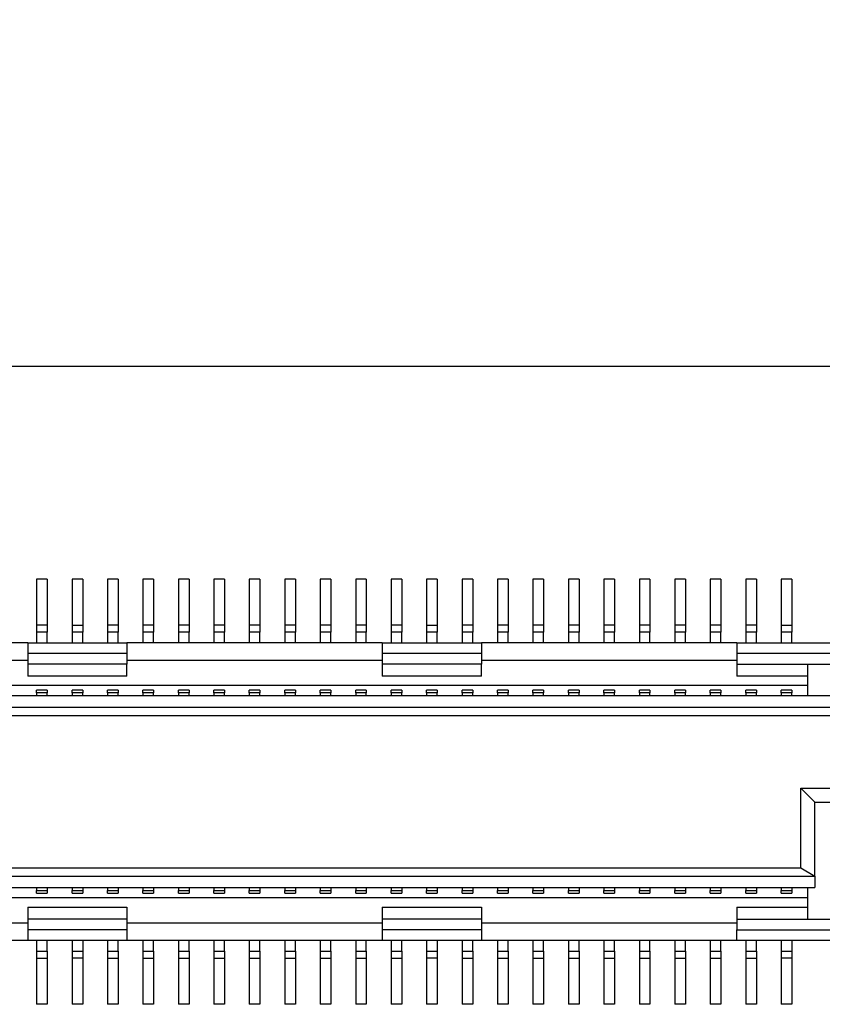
# Model space of a CAD drawing. Extents: x 25 to 408, y 76 to 219.
# Tile 19 of 21: x 342 to 353, y 184 to 198. Entities that reach past the tile are written whole.
import ezdxf

# ---------------------------------------------------------------- set-up
doc = ezdxf.new("R2010")
doc.units = 0
doc.layers.add('尺寸線', color=2, linetype='CONTINUOUS')
doc.layers.add('粗實線', color=7, linetype='CONTINUOUS')
doc.styles.add('SLDTEXTSTYLE0', font='GOTHIC.TTF', dxfattribs={"width": 0.913})
doc.dimstyles.new('SLDDIMSTYLE1', dxfattribs={"dimtxt": 3.5, "dimasz": 3.556, "dimexe": 0, "dimexo": 0.0625, "dimgap": 0.875, "dimtad": 0, "dimtih": 1, "dimtoh": 1, "dimrnd": 1e-09, "dimzin": 12, "dimtxsty": 'SLDTEXTSTYLE0', "dimblk1": 'NONE', "dimblk2": 'NONE', "dimsah": 1, "dimcen": 0.09, "dimazin": 3, "dimtfac": 1, "dimtofl": 0, "dimtmove": 0, "dimatfit": 3, "dimtolj": 1, "dimtzin": 12})

# ---------------------------------------------------------------- blocks, each defined once
blk = doc.blocks.new('_D_24')
at = {"layer": '尺寸線'}
blk.add_line((360.37, 190.426), (360.37, 204.26), dxfattribs=at)
at = {"layer": '尺寸線', "insert": (358.677, 204.26), "char_height": 3.5, "attachment_point": 1, "rotation": 90, "style": 'SLDTEXTSTYLE0'}
blk.add_mtext('80', dxfattribs=at)
blk = doc.blocks.new('_NONE')
blk = doc.blocks.new('_D_25')
at = {"layer": '尺寸線'}
blk.add_line((405.37, 192.426), (405.37, 204.26), dxfattribs=at)
at = {"layer": '尺寸線', "insert": (403.677, 204.26), "char_height": 3.5, "attachment_point": 1, "rotation": 90, "style": 'SLDTEXTSTYLE0'}
blk.add_mtext('125', dxfattribs=at)

msp = doc.modelspace()

# ---------------------------------------------------------------- linework, layer by layer
at = {"layer": '粗實線'}
for p, q in [((403.37, 193.426), (282.37, 193.426)), ((342.545, 190.426), (342.395, 190.426)), ((342.395, 190.426), (342.395, 189.776)), ((342.545, 190.426), (342.545, 189.776)), ((343.045, 190.426), (342.895, 190.426)), ((342.895, 190.426), (342.895, 189.776)), ((343.045, 190.426), (343.045, 189.776)), ((343.545, 190.426), (343.395, 190.426)), ((343.395, 190.426), (343.395, 189.776)), ((343.545, 190.426), (343.545, 189.776)), ((344.045, 190.426), (343.895, 190.426)), ((343.895, 190.426), (343.895, 189.776)), ((344.045, 190.426), (344.045, 189.776)), ((344.545, 190.426), (344.395, 190.426)), ((344.395, 190.426), (344.395, 189.776)), ((344.545, 190.426), (344.545, 189.776)), ((345.045, 190.426), (344.895, 190.426)), ((344.895, 190.426), (344.895, 189.776)), ((345.045, 190.426), (345.045, 189.776)), ((345.545, 190.426), (345.395, 190.426)), ((345.395, 190.426), (345.395, 189.776)), ((345.545, 190.426), (345.545, 189.776)), ((346.045, 190.426), (345.895, 190.426)), ((345.895, 190.426), (345.895, 189.776)), ((346.045, 190.426), (346.045, 189.776)), ((346.545, 190.426), (346.395, 190.426)), ((346.395, 190.426), (346.395, 189.776)), ((346.545, 190.426), (346.545, 189.776)), ((347.045, 190.426), (346.895, 190.426)), ((346.895, 190.426), (346.895, 189.776)), ((347.045, 190.426), (347.045, 189.776)), ((347.545, 190.426), (347.395, 190.426)), ((347.395, 190.426), (347.395, 189.776)), ((347.545, 190.426), (347.545, 189.776)), ((348.045, 190.426), (347.895, 190.426)), ((347.895, 190.426), (347.895, 189.776)), ((348.045, 190.426), (348.045, 189.776)), ((348.545, 190.426), (348.395, 190.426)), ((348.395, 190.426), (348.395, 189.776)), ((348.545, 190.426), (348.545, 189.776)), ((349.045, 190.426), (348.895, 190.426)), ((348.895, 190.426), (348.895, 189.776)), ((349.045, 190.426), (349.045, 189.776)), ((349.545, 190.426), (349.395, 190.426)), ((349.395, 190.426), (349.395, 189.776)), ((349.545, 190.426), (349.545, 189.776)), ((350.045, 190.426), (349.895, 190.426)), ((349.895, 190.426), (349.895, 189.776)), ((350.045, 190.426), (350.045, 189.776)), ((350.545, 190.426), (350.395, 190.426)), ((350.395, 190.426), (350.395, 189.776)), ((350.545, 190.426), (350.545, 189.776)), ((351.045, 190.426), (350.895, 190.426)), ((350.895, 190.426), (350.895, 189.776)), ((351.045, 190.426), (351.045, 189.776)), ((351.545, 190.426), (351.395, 190.426)), ((351.395, 190.426), (351.395, 189.776)), ((351.545, 190.426), (351.545, 189.776)), ((352.045, 190.426), (351.895, 190.426)), ((351.895, 190.426), (351.895, 189.776)), ((352.045, 190.426), (352.045, 189.776)), ((352.545, 190.426), (352.395, 190.426)), ((352.395, 190.426), (352.395, 189.776)), ((352.545, 190.426), (352.545, 189.776)), ((353.045, 190.426), (352.895, 190.426)), ((352.895, 190.426), (352.895, 189.776)), ((353.045, 190.426), (353.045, 189.776)), ((342.395, 189.776), (342.395, 189.676)), ((342.545, 189.776), (342.395, 189.776)), ((342.545, 189.776), (342.545, 189.676)), ((342.895, 189.776), (343.045, 189.776)), ((342.895, 189.776), (342.895, 189.676)), ((343.045, 189.776), (343.045, 189.676)), ((343.395, 189.776), (343.395, 189.676)), ((343.545, 189.776), (343.395, 189.776)), ((343.545, 189.776), (343.545, 189.676)), ((343.895, 189.776), (343.895, 189.676)), ((344.045, 189.776), (343.895, 189.776)), ((344.045, 189.776), (344.045, 189.676)), ((344.395, 189.776), (344.395, 189.676)), ((344.545, 189.776), (344.395, 189.776)), ((344.545, 189.776), (344.545, 189.676)), ((344.895, 189.776), (344.895, 189.676)), ((345.045, 189.776), (344.895, 189.776)), ((345.045, 189.776), (345.045, 189.676)), ((345.395, 189.776), (345.395, 189.676)), ((345.545, 189.776), (345.395, 189.776)), ((345.545, 189.776), (345.545, 189.676)), ((345.895, 189.776), (345.895, 189.676)), ((346.045, 189.776), (345.895, 189.776)), ((346.045, 189.776), (346.045, 189.676)), ((346.395, 189.776), (346.395, 189.676)), ((346.545, 189.776), (346.395, 189.776)), ((346.545, 189.776), (346.545, 189.676)), ((346.895, 189.776), (346.895, 189.676)), ((347.045, 189.776), (346.895, 189.776)), ((347.045, 189.776), (347.045, 189.676)), ((347.395, 189.776), (347.395, 189.676)), ((347.545, 189.776), (347.395, 189.776)), ((347.545, 189.776), (347.545, 189.676)), ((347.895, 189.776), (348.045, 189.776)), ((347.895, 189.776), (347.895, 189.676)), ((348.045, 189.776), (348.045, 189.676)), ((348.395, 189.776), (348.395, 189.676)), ((348.545, 189.776), (348.395, 189.776)), ((348.545, 189.776), (348.545, 189.676)), ((348.895, 189.776), (348.895, 189.676)), ((349.045, 189.776), (348.895, 189.776)), ((349.045, 189.776), (349.045, 189.676)), ((349.395, 189.776), (349.395, 189.676)), ((349.545, 189.776), (349.395, 189.776)), ((349.545, 189.776), (349.545, 189.676)), ((349.895, 189.776), (349.895, 189.676)), ((350.045, 189.776), (349.895, 189.776)), ((350.045, 189.776), (350.045, 189.676)), ((350.395, 189.776), (350.395, 189.676)), ((350.545, 189.776), (350.395, 189.776)), ((350.545, 189.776), (350.545, 189.676)), ((350.895, 189.776), (350.895, 189.676)), ((351.045, 189.776), (350.895, 189.776)), ((351.045, 189.776), (351.045, 189.676)), ((351.395, 189.776), (351.395, 189.676)), ((351.545, 189.776), (351.395, 189.776)), ((351.545, 189.776), (351.545, 189.676)), ((351.895, 189.776), (351.895, 189.676)), ((352.045, 189.776), (351.895, 189.776)), ((352.045, 189.776), (352.045, 189.676)), ((352.395, 189.776), (352.395, 189.676)), ((352.545, 189.776), (352.395, 189.776)), ((352.545, 189.776), (352.545, 189.676)), ((352.895, 189.776), (353.045, 189.776)), ((352.895, 189.776), (352.895, 189.676)), ((353.045, 189.776), (353.045, 189.676)), ((342.395, 189.676), (342.395, 189.526)), ((342.545, 189.676), (342.395, 189.676)), ((342.545, 189.526), (342.545, 189.676)), ((342.895, 189.676), (342.895, 189.526)), ((343.045, 189.676), (342.895, 189.676)), ((343.045, 189.526), (343.045, 189.676)), ((343.395, 189.676), (343.395, 189.526)), ((343.545, 189.676), (343.395, 189.676)), ((343.545, 189.526), (343.545, 189.676)), ((343.895, 189.676), (343.895, 189.526)), ((344.045, 189.676), (343.895, 189.676)), ((344.045, 189.526), (344.045, 189.676)), ((344.545, 189.676), (344.395, 189.676)), ((344.395, 189.676), (344.395, 189.526)), ((344.545, 189.526), (344.545, 189.676)), ((345.045, 189.676), (344.895, 189.676)), ((344.895, 189.676), (344.895, 189.526)), ((345.045, 189.526), (345.045, 189.676)), ((345.545, 189.676), (345.395, 189.676)), ((345.395, 189.676), (345.395, 189.526)), ((345.545, 189.526), (345.545, 189.676)), ((345.895, 189.676), (345.895, 189.526)), ((346.045, 189.676), (345.895, 189.676)), ((346.045, 189.526), (346.045, 189.676)), ((346.395, 189.676), (346.395, 189.526)), ((346.545, 189.676), (346.395, 189.676)), ((346.545, 189.526), (346.545, 189.676)), ((347.045, 189.676), (346.895, 189.676)), ((346.895, 189.676), (346.895, 189.526)), ((347.045, 189.526), (347.045, 189.676)), ((347.545, 189.676), (347.395, 189.676)), ((347.395, 189.676), (347.395, 189.526)), ((347.545, 189.526), (347.545, 189.676)), ((347.895, 189.676), (347.895, 189.526)), ((348.045, 189.676), (347.895, 189.676)), ((348.045, 189.526), (348.045, 189.676)), ((348.545, 189.676), (348.395, 189.676)), ((348.395, 189.676), (348.395, 189.526)), ((348.545, 189.526), (348.545, 189.676)), ((348.895, 189.676), (348.895, 189.526)), ((349.045, 189.676), (348.895, 189.676)), ((349.045, 189.526), (349.045, 189.676)), ((349.545, 189.676), (349.395, 189.676)), ((349.395, 189.676), (349.395, 189.526)), ((349.545, 189.526), (349.545, 189.676)), ((349.895, 189.676), (349.895, 189.526)), ((350.045, 189.676), (349.895, 189.676)), ((350.045, 189.526), (350.045, 189.676)), ((350.395, 189.676), (350.395, 189.526)), ((350.545, 189.676), (350.395, 189.676)), ((350.545, 189.526), (350.545, 189.676)), ((350.895, 189.676), (350.895, 189.526)), ((351.045, 189.676), (350.895, 189.676)), ((351.045, 189.526), (351.045, 189.676)), ((351.545, 189.676), (351.395, 189.676)), ((351.395, 189.676), (351.395, 189.526)), ((351.545, 189.526), (351.545, 189.676)), ((351.895, 189.676), (351.895, 189.526)), ((352.045, 189.676), (351.895, 189.676)), ((352.045, 189.526), (352.045, 189.676)), ((352.545, 189.676), (352.395, 189.676)), ((352.395, 189.676), (352.395, 189.526)), ((352.545, 189.526), (352.545, 189.676)), ((352.895, 189.676), (352.895, 189.526)), ((353.045, 189.676), (352.895, 189.676)), ((353.045, 189.526), (353.045, 189.676)), ((342.27, 189.526), (338.67, 189.526)), ((342.27, 189.526), (342.27, 189.376)), ((342.27, 189.526), (343.67, 189.526)), ((343.67, 189.526), (343.67, 189.376)), ((347.27, 189.526), (343.67, 189.526)), ((347.27, 189.526), (347.27, 189.376)), ((347.27, 189.526), (348.67, 189.526)), ((348.67, 189.526), (348.67, 189.376)), ((352.27, 189.526), (348.67, 189.526)), ((352.27, 189.526), (352.27, 189.376)), ((352.27, 189.526), (354.27, 189.526)), ((343.67, 189.376), (342.27, 189.376)), ((342.27, 189.376), (342.27, 189.226)), ((343.67, 189.376), (343.67, 189.226)), ((347.27, 189.376), (347.27, 189.226)), ((348.67, 189.376), (347.27, 189.376)), ((348.67, 189.376), (348.67, 189.226)), ((354.27, 189.376), (352.27, 189.376)), ((352.27, 189.376), (352.27, 189.226)), ((342.27, 189.276), (338.67, 189.276)), ((343.67, 189.226), (342.27, 189.226)), ((342.27, 189.226), (342.27, 189.056)), ((347.27, 189.276), (343.67, 189.276)), ((343.67, 189.056), (343.67, 189.226)), ((348.67, 189.226), (347.27, 189.226)), ((347.27, 189.226), (347.27, 189.056)), ((352.27, 189.276), (348.67, 189.276)), ((348.67, 189.056), (348.67, 189.226)), ((352.27, 189.226), (354.27, 189.226)), ((352.27, 189.226), (352.27, 189.056)), ((353.27, 189.056), (353.27, 189.226)), ((343.67, 189.056), (342.27, 189.056)), ((348.67, 189.056), (347.27, 189.056)), ((353.27, 189.056), (352.27, 189.056)), ((353.27, 188.926), (353.27, 189.056)), ((353.27, 188.926), (298.17, 188.926)), ((342.545, 188.856), (342.395, 188.856)), ((342.395, 188.822), (342.395, 188.856)), ((342.395, 188.822), (342.395, 188.776)), ((342.545, 188.822), (342.395, 188.822)), ((342.545, 188.856), (342.545, 188.822)), ((342.545, 188.776), (342.545, 188.822)), ((343.045, 188.856), (342.895, 188.856)), ((342.895, 188.822), (342.895, 188.856)), ((342.895, 188.822), (342.895, 188.776)), ((343.045, 188.822), (342.895, 188.822)), ((343.045, 188.856), (343.045, 188.822)), ((343.045, 188.776), (343.045, 188.822)), ((343.545, 188.856), (343.395, 188.856)), ((343.395, 188.822), (343.395, 188.856)), ((343.395, 188.822), (343.395, 188.776)), ((343.545, 188.822), (343.395, 188.822)), ((343.545, 188.856), (343.545, 188.822)), ((343.545, 188.776), (343.545, 188.822)), ((344.045, 188.856), (343.895, 188.856)), ((343.895, 188.822), (343.895, 188.856)), ((343.895, 188.822), (343.895, 188.776)), ((344.045, 188.822), (343.895, 188.822)), ((344.045, 188.856), (344.045, 188.822)), ((344.045, 188.776), (344.045, 188.822)), ((344.545, 188.856), (344.395, 188.856)), ((344.395, 188.822), (344.395, 188.856)), ((344.395, 188.822), (344.395, 188.776)), ((344.545, 188.822), (344.395, 188.822)), ((344.545, 188.856), (344.545, 188.822)), ((344.545, 188.776), (344.545, 188.822)), ((345.045, 188.856), (344.895, 188.856)), ((344.895, 188.822), (344.895, 188.856)), ((344.895, 188.822), (344.895, 188.776)), ((345.045, 188.822), (344.895, 188.822)), ((345.045, 188.856), (345.045, 188.822)), ((345.045, 188.776), (345.045, 188.822)), ((345.545, 188.856), (345.395, 188.856)), ((345.395, 188.822), (345.395, 188.856)), ((345.395, 188.822), (345.395, 188.776)), ((345.545, 188.822), (345.395, 188.822)), ((345.545, 188.856), (345.545, 188.822)), ((345.545, 188.776), (345.545, 188.822)), ((346.045, 188.856), (345.895, 188.856)), ((345.895, 188.822), (345.895, 188.856)), ((345.895, 188.822), (345.895, 188.776)), ((346.045, 188.822), (345.895, 188.822)), ((346.045, 188.856), (346.045, 188.822)), ((346.045, 188.776), (346.045, 188.822)), ((346.545, 188.856), (346.395, 188.856)), ((346.395, 188.822), (346.395, 188.856)), ((346.395, 188.822), (346.395, 188.776)), ((346.545, 188.822), (346.395, 188.822)), ((346.545, 188.856), (346.545, 188.822)), ((346.545, 188.776), (346.545, 188.822)), ((347.045, 188.856), (346.895, 188.856)), ((346.895, 188.822), (346.895, 188.856)), ((346.895, 188.822), (346.895, 188.776)), ((347.045, 188.822), (346.895, 188.822)), ((347.045, 188.856), (347.045, 188.822)), ((347.045, 188.776), (347.045, 188.822)), ((347.545, 188.856), (347.395, 188.856)), ((347.395, 188.822), (347.395, 188.856)), ((347.395, 188.822), (347.395, 188.776)), ((347.545, 188.822), (347.395, 188.822)), ((347.545, 188.856), (347.545, 188.822)), ((347.545, 188.776), (347.545, 188.822)), ((348.045, 188.856), (347.895, 188.856)), ((347.895, 188.822), (347.895, 188.856)), ((347.895, 188.822), (347.895, 188.776)), ((348.045, 188.822), (347.895, 188.822)), ((348.045, 188.856), (348.045, 188.822)), ((348.045, 188.776), (348.045, 188.822)), ((348.545, 188.856), (348.395, 188.856)), ((348.395, 188.822), (348.395, 188.856)), ((348.395, 188.822), (348.395, 188.776)), ((348.545, 188.822), (348.395, 188.822)), ((348.545, 188.856), (348.545, 188.822)), ((348.545, 188.776), (348.545, 188.822)), ((349.045, 188.856), (348.895, 188.856)), ((348.895, 188.822), (348.895, 188.856)), ((348.895, 188.822), (348.895, 188.776)), ((349.045, 188.822), (348.895, 188.822)), ((349.045, 188.856), (349.045, 188.822)), ((349.045, 188.776), (349.045, 188.822)), ((349.545, 188.856), (349.395, 188.856)), ((349.395, 188.822), (349.395, 188.856)), ((349.395, 188.822), (349.395, 188.776)), ((349.545, 188.822), (349.395, 188.822)), ((349.545, 188.856), (349.545, 188.822)), ((349.545, 188.776), (349.545, 188.822)), ((350.045, 188.856), (349.895, 188.856)), ((349.895, 188.822), (349.895, 188.856)), ((349.895, 188.822), (349.895, 188.776)), ((350.045, 188.822), (349.895, 188.822)), ((350.045, 188.856), (350.045, 188.822)), ((350.045, 188.776), (350.045, 188.822)), ((350.545, 188.856), (350.395, 188.856)), ((350.395, 188.822), (350.395, 188.856)), ((350.395, 188.822), (350.395, 188.776)), ((350.545, 188.822), (350.395, 188.822)), ((350.545, 188.856), (350.545, 188.822)), ((350.545, 188.776), (350.545, 188.822)), ((351.045, 188.856), (350.895, 188.856)), ((350.895, 188.822), (350.895, 188.856)), ((350.895, 188.822), (350.895, 188.776)), ((351.045, 188.822), (350.895, 188.822)), ((351.045, 188.856), (351.045, 188.822)), ((351.045, 188.776), (351.045, 188.822)), ((351.545, 188.856), (351.395, 188.856)), ((351.395, 188.822), (351.395, 188.856)), ((351.395, 188.822), (351.395, 188.776)), ((351.545, 188.822), (351.395, 188.822)), ((351.545, 188.856), (351.545, 188.822)), ((351.545, 188.776), (351.545, 188.822)), ((352.045, 188.856), (351.895, 188.856)), ((351.895, 188.822), (351.895, 188.856)), ((351.895, 188.822), (351.895, 188.776)), ((352.045, 188.822), (351.895, 188.822)), ((352.045, 188.856), (352.045, 188.822)), ((352.045, 188.776), (352.045, 188.822)), ((352.545, 188.856), (352.395, 188.856)), ((352.395, 188.822), (352.395, 188.856)), ((352.395, 188.822), (352.395, 188.776)), ((352.545, 188.822), (352.395, 188.822)), ((352.545, 188.856), (352.545, 188.822)), ((352.545, 188.776), (352.545, 188.822)), ((353.045, 188.856), (352.895, 188.856)), ((352.895, 188.822), (352.895, 188.856)), ((352.895, 188.822), (352.895, 188.776)), ((353.045, 188.822), (352.895, 188.822)), ((353.045, 188.856), (353.045, 188.822)), ((353.045, 188.776), (353.045, 188.822)), ((353.27, 188.776), (353.27, 188.926)), ((354.27, 188.776), (297.17, 188.776)), ((297.17, 188.616), (354.27, 188.616)), ((297.37, 188.501), (354.07, 188.501)), ((353.17, 187.476), (354.07, 187.476)), ((353.17, 186.35), (353.17, 187.476)), ((353.17, 187.476), (353.37, 187.276)), ((353.37, 186.236), (353.37, 187.276)), ((353.37, 187.276), (354.27, 187.276)), ((298.27, 186.35), (353.17, 186.35)), ((353.17, 186.35), (353.37, 186.236)), ((298.07, 186.236), (353.37, 186.236)), ((353.37, 186.236), (353.37, 186.076)), ((298.07, 186.076), (353.37, 186.076)), ((342.395, 186.076), (342.395, 186.03)), ((342.395, 186.03), (342.545, 186.03)), ((342.395, 185.996), (342.395, 186.03)), ((342.545, 186.076), (342.545, 186.03)), ((342.545, 186.03), (342.545, 185.996)), ((342.895, 186.076), (342.895, 186.03)), ((342.895, 186.03), (343.045, 186.03)), ((342.895, 185.996), (342.895, 186.03)), ((343.045, 186.076), (343.045, 186.03)), ((343.045, 186.03), (343.045, 185.996)), ((343.395, 186.076), (343.395, 186.03)), ((343.395, 186.03), (343.545, 186.03)), ((343.395, 185.996), (343.395, 186.03)), ((343.545, 186.076), (343.545, 186.03)), ((343.545, 186.03), (343.545, 185.996)), ((343.895, 186.076), (343.895, 186.03)), ((343.895, 186.03), (344.045, 186.03)), ((343.895, 185.996), (343.895, 186.03)), ((344.045, 186.076), (344.045, 186.03)), ((344.045, 186.03), (344.045, 185.996)), ((344.395, 186.076), (344.395, 186.03)), ((344.395, 186.03), (344.545, 186.03)), ((344.395, 185.996), (344.395, 186.03)), ((344.545, 186.076), (344.545, 186.03)), ((344.545, 186.03), (344.545, 185.996)), ((344.895, 186.076), (344.895, 186.03)), ((344.895, 186.03), (345.045, 186.03)), ((344.895, 185.996), (344.895, 186.03)), ((345.045, 186.076), (345.045, 186.03)), ((345.045, 186.03), (345.045, 185.996)), ((345.395, 186.076), (345.395, 186.03)), ((345.395, 186.03), (345.545, 186.03)), ((345.395, 185.996), (345.395, 186.03)), ((345.545, 186.076), (345.545, 186.03)), ((345.545, 186.03), (345.545, 185.996)), ((345.895, 186.076), (345.895, 186.03)), ((345.895, 186.03), (346.045, 186.03)), ((345.895, 185.996), (345.895, 186.03)), ((346.045, 186.076), (346.045, 186.03)), ((346.045, 186.03), (346.045, 185.996)), ((346.395, 186.076), (346.395, 186.03)), ((346.395, 186.03), (346.545, 186.03)), ((346.395, 185.996), (346.395, 186.03)), ((346.545, 186.076), (346.545, 186.03)), ((346.545, 186.03), (346.545, 185.996)), ((346.895, 186.076), (346.895, 186.03)), ((346.895, 186.03), (347.045, 186.03)), ((346.895, 185.996), (346.895, 186.03)), ((347.045, 186.076), (347.045, 186.03)), ((347.045, 186.03), (347.045, 185.996)), ((347.395, 186.076), (347.395, 186.03)), ((347.395, 186.03), (347.545, 186.03)), ((347.395, 185.996), (347.395, 186.03)), ((347.545, 186.076), (347.545, 186.03)), ((347.545, 186.03), (347.545, 185.996)), ((347.895, 186.076), (347.895, 186.03)), ((347.895, 186.03), (348.045, 186.03)), ((347.895, 185.996), (347.895, 186.03)), ((348.045, 186.076), (348.045, 186.03)), ((348.045, 186.03), (348.045, 185.996)), ((348.395, 186.076), (348.395, 186.03)), ((348.395, 186.03), (348.545, 186.03)), ((348.395, 185.996), (348.395, 186.03)), ((348.545, 186.076), (348.545, 186.03)), ((348.545, 186.03), (348.545, 185.996)), ((348.895, 186.076), (348.895, 186.03)), ((348.895, 186.03), (349.045, 186.03)), ((348.895, 185.996), (348.895, 186.03)), ((349.045, 186.076), (349.045, 186.03)), ((349.045, 186.03), (349.045, 185.996)), ((349.395, 186.076), (349.395, 186.03)), ((349.395, 186.03), (349.545, 186.03)), ((349.395, 185.996), (349.395, 186.03)), ((349.545, 186.076), (349.545, 186.03)), ((349.545, 186.03), (349.545, 185.996)), ((349.895, 186.076), (349.895, 186.03)), ((349.895, 186.03), (350.045, 186.03)), ((349.895, 185.996), (349.895, 186.03)), ((350.045, 186.076), (350.045, 186.03)), ((350.045, 186.03), (350.045, 185.996)), ((350.395, 186.076), (350.395, 186.03)), ((350.395, 186.03), (350.545, 186.03)), ((350.395, 185.996), (350.395, 186.03)), ((350.545, 186.076), (350.545, 186.03)), ((350.545, 186.03), (350.545, 185.996)), ((350.895, 186.076), (350.895, 186.03)), ((350.895, 186.03), (351.045, 186.03)), ((350.895, 185.996), (350.895, 186.03)), ((351.045, 186.076), (351.045, 186.03)), ((351.045, 186.03), (351.045, 185.996)), ((351.395, 186.076), (351.395, 186.03)), ((351.395, 186.03), (351.545, 186.03)), ((351.395, 185.996), (351.395, 186.03)), ((351.545, 186.076), (351.545, 186.03)), ((351.545, 186.03), (351.545, 185.996)), ((351.895, 186.076), (351.895, 186.03)), ((351.895, 186.03), (352.045, 186.03)), ((351.895, 185.996), (351.895, 186.03)), ((352.045, 186.076), (352.045, 186.03)), ((352.045, 186.03), (352.045, 185.996)), ((352.395, 186.076), (352.395, 186.03)), ((352.395, 186.03), (352.545, 186.03)), ((352.395, 185.996), (352.395, 186.03)), ((352.545, 186.076), (352.545, 186.03)), ((352.545, 186.03), (352.545, 185.996)), ((352.895, 186.076), (352.895, 186.03)), ((352.895, 186.03), (353.045, 186.03)), ((352.895, 185.996), (352.895, 186.03)), ((353.045, 186.076), (353.045, 186.03)), ((353.045, 186.03), (353.045, 185.996)), ((353.27, 185.926), (353.27, 186.076)), ((353.27, 185.926), (298.17, 185.926)), ((342.395, 185.996), (342.545, 185.996)), ((342.895, 185.996), (343.045, 185.996)), ((343.395, 185.996), (343.545, 185.996)), ((343.895, 185.996), (344.045, 185.996)), ((344.395, 185.996), (344.545, 185.996)), ((344.895, 185.996), (345.045, 185.996)), ((345.395, 185.996), (345.545, 185.996)), ((345.895, 185.996), (346.045, 185.996)), ((346.395, 185.996), (346.545, 185.996)), ((346.895, 185.996), (347.045, 185.996)), ((347.395, 185.996), (347.545, 185.996)), ((347.895, 185.996), (348.045, 185.996)), ((348.395, 185.996), (348.545, 185.996)), ((348.895, 185.996), (349.045, 185.996)), ((349.395, 185.996), (349.545, 185.996)), ((349.895, 185.996), (350.045, 185.996)), ((350.395, 185.996), (350.545, 185.996)), ((350.895, 185.996), (351.045, 185.996)), ((351.395, 185.996), (351.545, 185.996)), ((351.895, 185.996), (352.045, 185.996)), ((352.395, 185.996), (352.545, 185.996)), ((352.895, 185.996), (353.045, 185.996)), ((353.27, 185.796), (353.27, 185.926)), ((342.27, 185.796), (343.67, 185.796)), ((342.27, 185.796), (342.27, 185.626)), ((343.67, 185.796), (343.67, 185.626)), ((347.27, 185.796), (348.67, 185.796)), ((347.27, 185.796), (347.27, 185.626)), ((348.67, 185.796), (348.67, 185.626)), ((352.27, 185.796), (353.27, 185.796)), ((352.27, 185.796), (352.27, 185.626)), ((353.27, 185.626), (353.27, 185.796)), ((342.27, 185.626), (342.27, 185.476)), ((343.67, 185.626), (342.27, 185.626)), ((343.67, 185.626), (343.67, 185.476)), ((347.27, 185.626), (347.27, 185.476)), ((348.67, 185.626), (347.27, 185.626)), ((348.67, 185.626), (348.67, 185.476)), ((352.27, 185.626), (352.27, 185.476)), ((352.27, 185.626), (354.27, 185.626)), ((338.67, 185.576), (342.27, 185.576)), ((343.67, 185.476), (342.27, 185.476)), ((342.27, 185.476), (342.27, 185.326)), ((343.67, 185.576), (347.27, 185.576)), ((343.67, 185.476), (343.67, 185.326)), ((347.27, 185.476), (347.27, 185.326)), ((348.67, 185.476), (347.27, 185.476)), ((348.67, 185.576), (352.27, 185.576)), ((348.67, 185.476), (348.67, 185.326)), ((352.27, 185.326), (352.27, 185.476)), ((352.27, 185.476), (354.27, 185.476)), ((342.27, 185.326), (338.67, 185.326)), ((343.67, 185.326), (342.27, 185.326)), ((342.395, 185.326), (342.395, 185.176)), ((342.545, 185.176), (342.545, 185.326)), ((342.895, 185.326), (342.895, 185.176)), ((343.045, 185.326), (343.045, 185.176)), ((343.395, 185.326), (343.395, 185.176)), ((343.545, 185.176), (343.545, 185.326)), ((347.27, 185.326), (343.67, 185.326)), ((343.895, 185.326), (343.895, 185.176)), ((344.045, 185.176), (344.045, 185.326)), ((344.395, 185.326), (344.395, 185.176)), ((344.545, 185.176), (344.545, 185.326)), ((344.895, 185.326), (344.895, 185.176)), ((345.045, 185.176), (345.045, 185.326)), ((345.395, 185.326), (345.395, 185.176)), ((345.545, 185.176), (345.545, 185.326)), ((345.895, 185.326), (345.895, 185.176)), ((346.045, 185.176), (346.045, 185.326)), ((346.395, 185.326), (346.395, 185.176)), ((346.545, 185.176), (346.545, 185.326)), ((346.895, 185.326), (346.895, 185.176)), ((347.045, 185.176), (347.045, 185.326)), ((348.67, 185.326), (347.27, 185.326)), ((347.395, 185.326), (347.395, 185.176)), ((347.545, 185.176), (347.545, 185.326)), ((347.895, 185.326), (347.895, 185.176)), ((348.045, 185.326), (348.045, 185.176)), ((348.395, 185.326), (348.395, 185.176)), ((348.545, 185.176), (348.545, 185.326)), ((352.27, 185.326), (348.67, 185.326)), ((348.895, 185.326), (348.895, 185.176)), ((349.045, 185.176), (349.045, 185.326)), ((349.395, 185.326), (349.395, 185.176)), ((349.545, 185.176), (349.545, 185.326)), ((349.895, 185.326), (349.895, 185.176)), ((350.045, 185.176), (350.045, 185.326)), ((350.395, 185.326), (350.395, 185.176)), ((350.545, 185.176), (350.545, 185.326)), ((350.895, 185.326), (350.895, 185.176)), ((351.045, 185.176), (351.045, 185.326)), ((351.395, 185.326), (351.395, 185.176)), ((351.545, 185.176), (351.545, 185.326)), ((351.895, 185.326), (351.895, 185.176)), ((352.045, 185.176), (352.045, 185.326)), ((354.27, 185.326), (352.27, 185.326)), ((352.395, 185.326), (352.395, 185.176)), ((352.545, 185.176), (352.545, 185.326)), ((352.895, 185.326), (352.895, 185.176)), ((353.045, 185.326), (353.045, 185.176)), ((342.395, 185.176), (342.395, 185.076)), ((342.395, 185.176), (342.545, 185.176)), ((342.395, 185.076), (342.545, 185.076)), ((342.395, 185.076), (342.395, 184.426)), ((342.545, 185.176), (342.545, 185.076)), ((342.545, 185.076), (342.545, 184.426)), ((342.895, 185.176), (343.045, 185.176)), ((342.895, 185.176), (342.895, 185.076)), ((343.045, 185.076), (342.895, 185.076)), ((342.895, 185.076), (342.895, 184.426)), ((343.045, 185.176), (343.045, 185.076)), ((343.045, 185.076), (343.045, 184.426)), ((343.395, 185.176), (343.545, 185.176)), ((343.395, 185.176), (343.395, 185.076)), ((343.395, 185.076), (343.545, 185.076)), ((343.395, 185.076), (343.395, 184.426)), ((343.545, 185.176), (343.545, 185.076)), ((343.545, 185.076), (343.545, 184.426)), ((343.895, 185.176), (343.895, 185.076)), ((343.895, 185.176), (344.045, 185.176)), ((343.895, 185.076), (344.045, 185.076)), ((343.895, 185.076), (343.895, 184.426)), ((344.045, 185.176), (344.045, 185.076)), ((344.045, 185.076), (344.045, 184.426)), ((344.395, 185.176), (344.395, 185.076)), ((344.395, 185.176), (344.545, 185.176)), ((344.395, 185.076), (344.545, 185.076)), ((344.395, 185.076), (344.395, 184.426)), ((344.545, 185.176), (344.545, 185.076)), ((344.545, 185.076), (344.545, 184.426)), ((344.895, 185.176), (345.045, 185.176)), ((344.895, 185.176), (344.895, 185.076)), ((344.895, 185.076), (345.045, 185.076)), ((344.895, 185.076), (344.895, 184.426)), ((345.045, 185.176), (345.045, 185.076)), ((345.045, 185.076), (345.045, 184.426)), ((345.395, 185.176), (345.545, 185.176)), ((345.395, 185.176), (345.395, 185.076)), ((345.395, 185.076), (345.545, 185.076)), ((345.395, 185.076), (345.395, 184.426)), ((345.545, 185.176), (345.545, 185.076)), ((345.545, 185.076), (345.545, 184.426)), ((345.895, 185.176), (346.045, 185.176)), ((345.895, 185.176), (345.895, 185.076)), ((345.895, 185.076), (346.045, 185.076)), ((345.895, 185.076), (345.895, 184.426)), ((346.045, 185.176), (346.045, 185.076)), ((346.045, 185.076), (346.045, 184.426)), ((346.395, 185.176), (346.545, 185.176)), ((346.395, 185.176), (346.395, 185.076)), ((346.395, 185.076), (346.545, 185.076)), ((346.395, 185.076), (346.395, 184.426)), ((346.545, 185.176), (346.545, 185.076)), ((346.545, 185.076), (346.545, 184.426)), ((346.895, 185.176), (346.895, 185.076)), ((346.895, 185.176), (347.045, 185.176)), ((346.895, 185.076), (347.045, 185.076)), ((346.895, 185.076), (346.895, 184.426)), ((347.045, 185.176), (347.045, 185.076)), ((347.045, 185.076), (347.045, 184.426)), ((347.395, 185.176), (347.395, 185.076)), ((347.395, 185.176), (347.545, 185.176)), ((347.395, 185.076), (347.545, 185.076)), ((347.395, 185.076), (347.395, 184.426)), ((347.545, 185.176), (347.545, 185.076)), ((347.545, 185.076), (347.545, 184.426)), ((347.895, 185.176), (348.045, 185.176)), ((347.895, 185.176), (347.895, 185.076)), ((348.045, 185.076), (347.895, 185.076)), ((347.895, 185.076), (347.895, 184.426)), ((348.045, 185.176), (348.045, 185.076)), ((348.045, 185.076), (348.045, 184.426)), ((348.395, 185.176), (348.545, 185.176)), ((348.395, 185.176), (348.395, 185.076)), ((348.395, 185.076), (348.545, 185.076)), ((348.395, 185.076), (348.395, 184.426)), ((348.545, 185.176), (348.545, 185.076)), ((348.545, 185.076), (348.545, 184.426)), ((348.895, 185.176), (348.895, 185.076)), ((348.895, 185.176), (349.045, 185.176)), ((348.895, 185.076), (349.045, 185.076)), ((348.895, 185.076), (348.895, 184.426)), ((349.045, 185.176), (349.045, 185.076)), ((349.045, 185.076), (349.045, 184.426)), ((349.395, 185.176), (349.395, 185.076)), ((349.395, 185.176), (349.545, 185.176)), ((349.395, 185.076), (349.545, 185.076)), ((349.395, 185.076), (349.395, 184.426)), ((349.545, 185.176), (349.545, 185.076)), ((349.545, 185.076), (349.545, 184.426)), ((349.895, 185.176), (350.045, 185.176)), ((349.895, 185.176), (349.895, 185.076)), ((349.895, 185.076), (350.045, 185.076)), ((349.895, 185.076), (349.895, 184.426)), ((350.045, 185.176), (350.045, 185.076)), ((350.045, 185.076), (350.045, 184.426)), ((350.395, 185.176), (350.395, 185.076)), ((350.395, 185.176), (350.545, 185.176)), ((350.395, 185.076), (350.545, 185.076)), ((350.395, 185.076), (350.395, 184.426)), ((350.545, 185.176), (350.545, 185.076)), ((350.545, 185.076), (350.545, 184.426)), ((350.895, 185.176), (350.895, 185.076)), ((350.895, 185.176), (351.045, 185.176)), ((350.895, 185.076), (351.045, 185.076)), ((350.895, 185.076), (350.895, 184.426)), ((351.045, 185.176), (351.045, 185.076)), ((351.045, 185.076), (351.045, 184.426)), ((351.395, 185.176), (351.545, 185.176)), ((351.395, 185.176), (351.395, 185.076)), ((351.395, 185.076), (351.545, 185.076)), ((351.395, 185.076), (351.395, 184.426)), ((351.545, 185.176), (351.545, 185.076)), ((351.545, 185.076), (351.545, 184.426)), ((351.895, 185.176), (351.895, 185.076)), ((351.895, 185.176), (352.045, 185.176)), ((351.895, 185.076), (352.045, 185.076)), ((351.895, 185.076), (351.895, 184.426)), ((352.045, 185.176), (352.045, 185.076)), ((352.045, 185.076), (352.045, 184.426)), ((352.395, 185.176), (352.545, 185.176)), ((352.395, 185.176), (352.395, 185.076)), ((352.395, 185.076), (352.545, 185.076)), ((352.395, 185.076), (352.395, 184.426)), ((352.545, 185.176), (352.545, 185.076)), ((352.545, 185.076), (352.545, 184.426)), ((352.895, 185.176), (353.045, 185.176)), ((352.895, 185.176), (352.895, 185.076)), ((353.045, 185.076), (352.895, 185.076)), ((352.895, 185.076), (352.895, 184.426)), ((353.045, 185.176), (353.045, 185.076)), ((353.045, 185.076), (353.045, 184.426)), ((342.545, 184.426), (342.395, 184.426)), ((343.045, 184.426), (342.895, 184.426)), ((343.545, 184.426), (343.395, 184.426)), ((344.045, 184.426), (343.895, 184.426)), ((344.545, 184.426), (344.395, 184.426)), ((345.045, 184.426), (344.895, 184.426)), ((345.545, 184.426), (345.395, 184.426)), ((346.045, 184.426), (345.895, 184.426)), ((346.545, 184.426), (346.395, 184.426)), ((347.045, 184.426), (346.895, 184.426)), ((347.545, 184.426), (347.395, 184.426)), ((348.045, 184.426), (347.895, 184.426)), ((348.545, 184.426), (348.395, 184.426)), ((349.045, 184.426), (348.895, 184.426)), ((349.545, 184.426), (349.395, 184.426)), ((350.045, 184.426), (349.895, 184.426)), ((350.545, 184.426), (350.395, 184.426)), ((351.045, 184.426), (350.895, 184.426)), ((351.545, 184.426), (351.395, 184.426)), ((352.045, 184.426), (351.895, 184.426)), ((352.545, 184.426), (352.395, 184.426)), ((353.045, 184.426), (352.895, 184.426))]:
    msp.add_line(p, q, dxfattribs=at)

# ---------------------------------------------------------------- dimensions: what is measured, and where the dimension line sits
at = {"layer": '尺寸線'}
for feature_location, offset, picture, middle in [((405.37, 191.426), (0, 12.834), '_D_25', (405.37, 208.139)), ((360.37, 189.426), (0, 14.834), '_D_24', (360.37, 206.846))]:
    dim = msp.add_ordinate_dim(feature_location=feature_location, offset=offset, dtype=1, origin=(280.37, 191.426), dimstyle='SLDDIMSTYLE1', dxfattribs=at)
    dim.commit()
    dim.dimension.update_dxf_attribs({"geometry": picture, "text_midpoint": middle})

doc.saveas('drawing.dxf')
